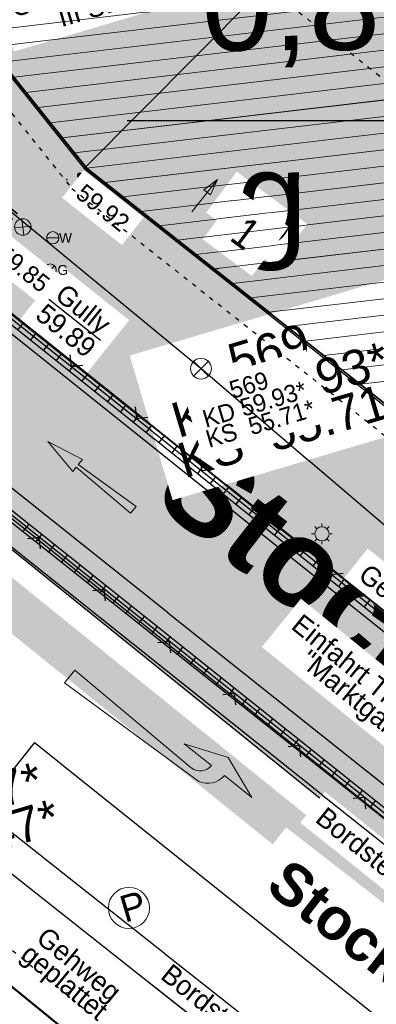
# Model space of a CAD drawing. Header units: millimetres. Extents: x 32365810 to 32368499, y 5620272 to 5622478.
# Tile 121 of 249: x 32366653.33 to 32366661.46, y 5620670.73 to 5620693.18. Entities that reach past the tile are written whole.
import ezdxf

# ---------------------------------------------------------------- set-up
doc = ezdxf.new("R2010")
doc.units = ezdxf.units.MM
for name, pattern in [('1000.100', [0]), ('1000.110', [0]), ('1000.195', [0]), ('1000.196', [0.225, 0.075, -0.15]), ('1000.210', [0]), ('1000.300', [0]), ('1600.1047', [0]), ('1600.2028', [0]), ('1600.2505', [0]), ('1600.25101', [0]), ('BAULINIE2', [7, 3.5, -1, 0.25, -1, 0.25, -1]), ('GELTUNGSBEREICH', [8.5, 7, -1.5])]:
    doc.linetypes.add(name, pattern=pattern)
doc.layers.get('0').update_dxf_attribs({"color": 1, "linetype": 'CONTINUOUS'})
doc.layers.add('_K_Flurstücke_Grenzpunkte', color=251, linetype='CONTINUOUS', lineweight=50)
for name, color, linetype in [('_K_Gebäude', 251, 'CONTINUOUS'), ('_K_Lagebezeichnungen', 251, 'CONTINUOUS'), ('_K_Leitungen Kanalbestand (AMT 66)', 251, 'CONTINUOUS'), ('_K_Siedlungsflächen - Bauwerke u. Einrichtungen', 251, 'CONTINUOUS'), ('BAULINIE_B', 7, 'CONTINUOUS'), ('BAULINIE_FA', 1, 'CONTINUOUS'), ('BAULINIE_GL', 7, 'CONTINUOUS'), ('GELTUNGSBEREICH_B', 7, 'CONTINUOUS'), ('HB_Text', 7, 'CONTINUOUS'), ('KERNGEBIETE_FA', 42, 'CONTINUOUS'), ('UMGR_GELTUNGSBEREICH', 7, 'CONTINUOUS'), ('UMGR_KERNGEBIETE', 7, 'CONTINUOUS'), ('UMGR_STRASSENVERKEHRSFLÄCHE', 7, 'CONTINUOUS')]:
    doc.layers.add(name, color=color, linetype=linetype)
for name, color, linetype, transparency in [('Beschriftung Kanalbestand (AMT 66)', 7, 'CONTINUOUS', 0.75), ('Beschriftung Topographie', 7, 'CONTINUOUS', 0.75), ('EFB-_ Dachhöhen Bestandsgebäude (NHN)', 7, 'CONTINUOUS', 0.75), ('Fahrbahnmarkierung', 7, 'CONTINUOUS', 0.75), ('Flurstücke_Grenzpunkte', 11, 'CONTINUOUS', 0.75), ('Gasleitung', 7, 'CONTINUOUS', 0.75), ('Gebäude', 31, 'CONTINUOUS', 0.75), ('Höhen_ gemessen (NHN)', 7, 'CONTINUOUS', 0.75), ('Lagebezeichnungen', 12, 'CONTINUOUS', 0.75), ('Leitungen Kanalbestand (AMT 66)', 7, 'CONTINUOUS', 0.75), ('Siedlungsflächen - Bauwerke u. Einrichtungen', 51, 'CONTINUOUS', 0.75), ('Symbole Topographie', 7, 'CONTINUOUS', 0.75), ('Topographie_ örtl. Aufnahme', 7, 'CONTINUOUS', 0.75), ('Wasserleitung', 7, 'CONTINUOUS', 0.75), ('weitere Entwässerungsleitungen', 7, 'CONTINUOUS', 0.75)]:
    doc.layers.add(name, color=color, linetype=linetype, transparency=transparency)
doc.layers.add('STRASSENVERKEHRSFLÄCHE_FA', color=7, linetype='CONTINUOUS', true_color=0xfff5bf)
doc.styles.add('Arial', font='arial.ttf')
doc.styles.add('Beschriftung Topographie_ blau', font='GOTHIC.TTF')
doc.styles.add('Dachhöhe NHN_ Bestand_ gemessen_ schwarz', font='GOTHIC.TTF')
doc.styles.add('Hausnummern NRW', font='arial.ttf', dxfattribs={"width": 0.85})
doc.styles.add('Höhe NHN_ gemessen_ blau', font='GOTHIC.TTF')
doc.styles.add('Kanal_ Höhe_ NHN (Deckel_Sohle)_ lila', font='GOTHIC.TTF')
doc.styles.add('Name - Bauwerken u. Einrichtungen - F 10', font='arialbd.ttf')

# ---------------------------------------------------------------- blocks, each defined once
blk = doc.blocks.new('S1000.345')
at = {"color": 0, "lineweight": -2}
for p, q in [((-0.353554, 0.353554), (0.353554, -0.353554)), ((-0.353554, -0.353554), (0.353554, 0.353554))]:
    blk.add_line(p, q, dxfattribs=at)
blk.add_circle((0, 0), 0.5, dxfattribs=at)
blk = doc.blocks.new('S1000.232', base_point=(0, -0.02))
at = {"color": 0, "lineweight": -2}
for p, q in [((-0.25, 0), (0.075, -0.01)), ((-0.25, -0.04), (-0.25, 0)), ((0.075, -0.01), (0.075, 0.015)), ((0.075, 0.015), (0.25, -0.02)), ((0.075, -0.025), (-0.25, -0.04)), ((0.25, -0.02), (0.075, -0.055)), ((0.075, -0.055), (0.075, -0.025))]:
    blk.add_line(p, q, dxfattribs=at)
blk = doc.blocks.new('S1000.360')
at = {"lineweight": -2}
blk.add_hatch(color=0, dxfattribs=at).paths.add_polyline_path([(0, 0.25), (0.05, 0.05), (-0.05, 0.05)], flags=0)
at = {"color": 0, "lineweight": -2}
for p, q in [((-0.05, 0.05), (0, 0.25)), ((0, 0.25), (0.05, 0.05)), ((0, 0.25), (0, -0.25)), ((0.05, 0.05), (-0.05, 0.05))]:
    blk.add_line(p, q, dxfattribs=at)
blk = doc.blocks.new('S1000.319')
at = {"color": 0, "lineweight": -2}
blk.add_circle((0, 0), 0.5, dxfattribs=at)
at = {"color": 0, "lineweight": -2, "insert": (-0.19717, -0.320478), "char_height": 0.65, "attachment_point": 7, "line_spacing_factor": 0.69, "style": 'Arial'}
blk.add_mtext('P', dxfattribs=at)
blk = doc.blocks.new('S1000.461')
at = {"color": 0, "lineweight": -2}
for p, q in [((0, 0.345), (0, 0.5)), ((-0.345, 0), (-0.5, 0)), ((-0.245, 0.245), (-0.35, 0.35)), ((0.245, 0.245), (0.35, 0.35)), ((0.345, 0), (0.5, 0)), ((-0.245, -0.245), (-0.35, -0.35)), ((0, -0.345), (0, -0.5)), ((0.245, -0.245), (0.35, -0.35))]:
    blk.add_line(p, q, dxfattribs=at)
blk.add_circle((0, 0), 0.345, dxfattribs=at)
blk = doc.blocks.new('S1000.550', base_point=(-0.2, 0))
at = {"color": 0, "lineweight": -2}
for p, q in [((-0.376777, 0.176777), (-0.023224, -0.176777)), ((-0.376777, -0.176777), (-0.023224, 0.176777))]:
    blk.add_line(p, q, dxfattribs=at)
blk.add_circle((-0.2, 0), 0.25, dxfattribs=at)
at = {"color": 0, "lineweight": -2, "insert": (0.09684, -0.2), "char_height": 0.4, "attachment_point": 7, "line_spacing_factor": 0.69, "style": 'Arial'}
blk.add_mtext('G', dxfattribs=at)
blk = doc.blocks.new('S1000.549', base_point=(-0.2, 0))
at = {"color": 0, "lineweight": -2}
blk.add_line((-0.45, 0), (0.05, 0), dxfattribs=at)
blk.add_circle((-0.2, 0), 0.25, dxfattribs=at)
at = {"color": 0, "lineweight": -2, "insert": (0.05246, -0.199999), "char_height": 0.4, "attachment_point": 7, "line_spacing_factor": 0.69, "style": 'Arial'}
blk.add_mtext('W', dxfattribs=at)
blk = doc.blocks.new('S1000.364', base_point=(0.25, 0))
at = {"color": 0, "lineweight": -2}
for p, q in [((0.075, 0.175), (0.425, -0.175)), ((0.425, 0.175), (0.075, -0.175))]:
    blk.add_line(p, q, dxfattribs=at)
blk.add_circle((0.25, 0), 0.25, dxfattribs=at)
at = {"color": 0, "lineweight": -2, "insert": (-0.5, -0.235), "char_height": 0.47, "attachment_point": 7, "line_spacing_factor": 0.69, "style": 'Arial'}
blk.add_mtext('F', dxfattribs=at)
blk = doc.blocks.new('S1000.211', base_point=(0, -0.02))
at = {"color": 0, "lineweight": -2}
for p, q in [((0.07, 0.025), (0.175, 0.065)), ((0.175, 0.065), (0.28, 0.025)), ((0.155, 0.025), (0.07, 0.025)), ((0.28, 0.025), (0.195, 0.025)), ((-0.25, -0.04), (-0.25, 0)), ((-0.25, 0), (0.12, -0.01)), ((0.155, -0.025), (-0.25, -0.04))]:
    blk.add_line(p, q, dxfattribs=at)
for centre, radius, start, end in [((0.12, 0.025), 0.035, 270, 360), ((0.140078, 0.027937), 0.055, 285.741655, 356.938728)]:
    blk.add_arc(centre, radius, start, end, dxfattribs=at)
blk = doc.blocks.new('S1000.15')
at = {"color": 0, "lineweight": -2}
for p, q in [((-0.5, 0.05), (-0.485, 0.1)), ((0.495, 0.05), (-0.5, 0.05)), ((-0.5, -0.05), (-0.5, 0)), ((-0.5, 0), (0.5, 0)), ((-0.485, 0.1), (0.49, 0.1)), ((-0.475, 0.15), (-0.455, 0.2)), ((0.475, 0.15), (-0.475, 0.15)), ((-0.455, 0.2), (0.455, 0.2)), ((-0.43, 0.25), (-0.4, 0.3)), ((0.43, 0.25), (-0.43, 0.25)), ((-0.4, 0.3), (0.395, 0.3)), ((-0.355, 0.35), (-0.295, 0.4)), ((0.36, 0.35), (-0.355, 0.35)), ((-0.295, 0.4), (0.3, 0.4)), ((0.22, 0.45), (-0.215, 0.45)), ((0.3, 0.4), (0.22, 0.45)), ((0.395, 0.3), (0.36, 0.35)), ((0.455, 0.2), (0.43, 0.25)), ((0.49, 0.1), (0.475, 0.15)), ((0.5, 0), (0.495, 0.05)), ((0.495, -0.05), (-0.5, -0.05)), ((-0.475, -0.15), (-0.49, -0.1)), ((-0.49, -0.1), (0.485, -0.1)), ((0.475, -0.15), (-0.475, -0.15)), ((-0.43, -0.25), (-0.455, -0.2)), ((-0.455, -0.2), (0.46, -0.2)), ((0.425, -0.25), (-0.43, -0.25)), ((-0.355, -0.35), (-0.4, -0.3)), ((-0.4, -0.3), (0.395, -0.3)), ((0.345, -0.35), (-0.355, -0.35)), ((-0.205, -0.45), (-0.29, -0.4)), ((-0.29, -0.4), (0.285, -0.4)), ((0.2, -0.45), (-0.205, -0.45)), ((0.285, -0.4), (0.345, -0.35)), ((0.395, -0.3), (0.425, -0.25)), ((0.46, -0.2), (0.475, -0.15)), ((0.485, -0.1), (0.495, -0.05))]:
    blk.add_line(p, q, dxfattribs=at)
blk.add_circle((0, 0), 0.5, dxfattribs=at)
blk = doc.blocks.new('O1125')
at = {"layer": 'Flurstücke_Grenzpunkte', "color": 7, "linetype": '1600.2028', "lineweight": 35}
for p, q in [((32366150.069, 5622053.728), (32366155.039, 5622047.531)), ((32366155.039, 5622047.531), (32366167.904, 5622037.375))]:
    blk.add_line(p, q, dxfattribs=at)
blk = doc.blocks.new('O1462')
at = {"layer": 'Flurstücke_Grenzpunkte', "color": 7, "linetype": '1600.2028', "lineweight": 35}
for p, q in [((32366150.069, 5622053.728), (32366155.039, 5622047.531)), ((32366155.039, 5622047.531), (32366167.904, 5622037.375)), ((32366148.665, 5622032.663), (32366154.579, 5622027.855))]:
    blk.add_line(p, q, dxfattribs=at)
blk = doc.blocks.new('O1881')
at = {"layer": 'Flurstücke_Grenzpunkte', "color": 7, "linetype": '1600.2028', "lineweight": 35}
blk.add_line((32366148.665, 5622032.663), (32366154.579, 5622027.855), dxfattribs=at)
blk = doc.blocks.new('O3476')
at = {"layer": 'Siedlungsflächen - Bauwerke u. Einrichtungen', "color": 7, "linetype": '1600.25101', "lineweight": 18}
blk.add_line((32366152.69, 5622044.706), (32366169.707699, 5622031.144947, 60.083901), dxfattribs=at)
blk = doc.blocks.new('O2348')
at = {"layer": 'Gebäude', "color": 7, "linetype": '1600.2505', "lineweight": 18}
blk.add_line((32366154.579, 5622027.855), (32366148.665, 5622032.663), dxfattribs=at)
blk = doc.blocks.new('O2655')
at = {"layer": 'Gebäude', "color": 7, "linetype": '1600.2505', "lineweight": 18}
for p, q in [((32366150.069, 5622053.728), (32366155.039, 5622047.531)), ((32366155.039, 5622047.531), (32366167.904, 5622037.375))]:
    blk.add_line(p, q, dxfattribs=at)
at = {"layer": 'Lagebezeichnungen', "color": 7, "lineweight": 18, "insert": (32366158.661, 5622046.059), "char_height": 0.7, "attachment_point": 5, "rotation": 323.3005117, "line_spacing_factor": 0.69, "style": 'Hausnummern NRW', "bg_fill": 2}
blk.add_mtext('1', dxfattribs=at)
blk = doc.blocks.new('*X997')
at = {"color": 142, "linetype": '1000.100', "lineweight": 25, "true_color": 0x0087cd}
for p, q in [((32366153.584903, 5622044.011618), (32366153.461243, 5622043.856444)), ((32366153.877903, 5622043.77779), (32366153.753998, 5622043.622306)), ((32366154.170904, 5622043.543962), (32366154.046752, 5622043.38817)), ((32366154.463904, 5622043.310134), (32366154.339507, 5622043.154032)), ((32366154.756905, 5622043.076305), (32366154.632261, 5622042.919895)), ((32366155.049906, 5622042.842477), (32366154.925015, 5622042.685758)), ((32366155.342906, 5622042.608648), (32366155.21777, 5622042.451621)), ((32366155.635907, 5622042.37482), (32366155.510524, 5622042.217483)), ((32366155.928907, 5622042.140992), (32366155.803278, 5622041.983346)), ((32366156.221908, 5622041.907163), (32366156.096033, 5622041.749209)), ((32366156.514908, 5622041.673335), (32366156.388787, 5622041.515071)), ((32366156.807909, 5622041.439506), (32366156.681541, 5622041.280934)), ((32366157.100909, 5622041.205677), (32366156.974296, 5622041.046796)), ((32366157.39391, 5622040.971849), (32366157.267051, 5622040.812659)), ((32366157.68691, 5622040.73802), (32366157.559805, 5622040.578522)), ((32366157.97991, 5622040.504192), (32366157.852559, 5622040.344384)), ((32366158.272911, 5622040.270363), (32366158.145313, 5622040.110246)), ((32366158.565911, 5622040.036534), (32366158.438067, 5622039.876109)), ((32366158.858912, 5622039.802706), (32366158.730821, 5622039.641971)), ((32366159.151912, 5622039.568877), (32366159.023576, 5622039.407833)), ((32366159.444912, 5622039.335048), (32366159.31633, 5622039.173696)), ((32366159.737912, 5622039.101219), (32366159.609084, 5622038.939558)), ((32366160.030913, 5622038.86739), (32366159.901838, 5622038.70542)), ((32366160.323913, 5622038.633562), (32366160.194592, 5622038.471283)), ((32366160.616913, 5622038.399733), (32366160.487346, 5622038.237145)), ((32366160.909913, 5622038.165904), (32366160.780101, 5622038.003007)), ((32366161.202914, 5622037.932075), (32366161.072855, 5622037.76887)), ((32366161.495914, 5622037.698246), (32366161.365609, 5622037.534732))]:
    blk.add_line(p, q, dxfattribs=at)
blk = doc.blocks.new('*X1018')
at = {"color": 142, "linetype": '1000.100', "lineweight": 25, "true_color": 0x0087cd}
for p, q in [((32366153.587291, 5622039.25173), (32366153.717678, 5622039.415093)), ((32366153.88036, 5622039.018704), (32366154.010376, 5622039.181601)), ((32366154.17343, 5622038.785678), (32366154.303075, 5622038.94811)), ((32366154.466499, 5622038.552651), (32366154.595772, 5622038.714619)), ((32366154.759569, 5622038.319625), (32366154.888471, 5622038.481128)), ((32366155.052637, 5622038.086599), (32366155.181169, 5622038.247636)), ((32366155.345707, 5622037.853572), (32366155.473866, 5622038.014145)), ((32366155.638776, 5622037.620546), (32366155.766565, 5622037.780653)), ((32366155.931845, 5622037.38752), (32366156.059263, 5622037.547162)), ((32366156.224915, 5622037.154493), (32366156.35196, 5622037.31367)), ((32366156.517983, 5622036.921467), (32366156.644659, 5622037.080179)), ((32366156.811052, 5622036.68844), (32366156.937357, 5622036.846687)), ((32366157.104122, 5622036.455414), (32366157.230054, 5622036.613196)), ((32366157.397191, 5622036.222388), (32366157.522752, 5622036.379704)), ((32366157.69026, 5622035.989361), (32366157.815451, 5622036.146212)), ((32366157.983329, 5622035.756335), (32366158.108148, 5622035.912721)), ((32366158.276398, 5622035.523308), (32366158.400846, 5622035.67923)), ((32366158.569467, 5622035.290281), (32366158.693544, 5622035.445737)), ((32366158.862537, 5622035.057255), (32366158.986242, 5622035.212246)), ((32366159.155606, 5622034.824228), (32366159.27894, 5622034.978754)), ((32366159.448674, 5622034.591201), (32366159.571637, 5622034.745263)), ((32366159.741743, 5622034.358175), (32366159.864335, 5622034.51177)), ((32366160.034812, 5622034.125147), (32366160.157033, 5622034.278278)), ((32366160.327881, 5622033.892121), (32366160.44973, 5622034.044787)), ((32366160.620951, 5622033.659095), (32366160.742428, 5622033.811295)), ((32366160.914019, 5622033.426067), (32366161.035126, 5622033.577803)), ((32366161.207088, 5622033.193041), (32366161.327823, 5622033.344311)), ((32366161.500157, 5622032.960014), (32366161.620521, 5622033.110819))]:
    blk.add_line(p, q, dxfattribs=at)
blk = doc.blocks.new('*X1231')
at = {"color": 253, "linetype": '1600.1047', "lineweight": 18, "true_color": 0xb2b2b2}
for p, q in [((32366152.541501, 5622050.645085), (32366172.264635, 5622052.966045)), ((32366152.818211, 5622050.30006), (32366172.688922, 5622052.638386)), ((32366153.094922, 5622049.955035), (32366173.11321, 5622052.310727)), ((32366153.371632, 5622049.61001), (32366173.537497, 5622051.983069)), ((32366153.648343, 5622049.264985), (32366173.961785, 5622051.65541)), ((32366153.925053, 5622048.919959), (32366174.386073, 5622051.327751)), ((32366154.201764, 5622048.574934), (32366174.81036, 5622051.000093)), ((32366154.478474, 5622048.229909), (32366175.234648, 5622050.672434)), ((32366154.755184, 5622047.884884), (32366175.658935, 5622050.344775)), ((32366155.031895, 5622047.539859), (32366176.083223, 5622050.017117)), ((32366155.444567, 5622047.210834), (32366176.50751, 5622049.689458)), ((32366155.860822, 5622046.88223), (32366176.931798, 5622049.3618)), ((32366156.277078, 5622046.553626), (32366177.356086, 5622049.034141)), ((32366156.693333, 5622046.225022), (32366177.092407, 5622048.625524)), ((32366157.109588, 5622045.896418), (32366176.751315, 5622048.207798)), ((32366157.525844, 5622045.567814), (32366176.410222, 5622047.790072)), ((32366157.942099, 5622045.23921), (32366176.06913, 5622047.372346)), ((32366158.358354, 5622044.910607), (32366175.728038, 5622046.954619)), ((32366158.774609, 5622044.582003), (32366175.386916, 5622046.53689)), ((32366159.190865, 5622044.253399), (32366175.045732, 5622046.119152)), ((32366159.60712, 5622043.924795), (32366174.704548, 5622045.701415)), ((32366160.023375, 5622043.596191), (32366174.363364, 5622045.283678)), ((32366160.439631, 5622043.267587), (32366174.02218, 5622044.865941)), ((32366160.855886, 5622042.938983), (32366173.680995, 5622044.448204)), ((32366161.272141, 5622042.610379), (32366173.339811, 5622044.030467))]:
    blk.add_line(p, q, dxfattribs=at)
blk = doc.blocks.new('S1000.97')
at = {"color": 0, "lineweight": -2}
for p, q in [((-0.5, 0.5), (0, 0)), ((0, 0), (0.5, 0.5))]:
    blk.add_line(p, q, dxfattribs=at)

msp = doc.modelspace()

# ---------------------------------------------------------------- hatches: boundary and pattern name
at = {"layer": 'KERNGEBIETE_FA'}
msp.add_hatch(color=256, dxfattribs=at).paths.add_polyline_path([(32366705.267, 5620656.307), (32366714.38, 5620662.955), (32366731.141, 5620675.184), (32366719.822, 5620688.519), (32366711.265, 5620712.478), (32366708.884, 5620711.48), (32366707.748, 5620715.425), (32366707.124, 5620717.592), (32366703.474, 5620722.687), (32366703.425, 5620722.755), (32366709.467, 5620727.587), (32366713.246, 5620722.932), (32366716.085, 5620718.811), (32366730.043, 5620701.379), (32366743.171, 5620661.733), (32366767.913, 5620669.955), (32366773.881, 5620671.894), (32366779.86, 5620673.837), (32366785.793, 5620675.727), (32366799.353, 5620680.172), (32366795.233, 5620696.617), (32366793.466, 5620703.78), (32366791.885, 5620710.186), (32366791.82, 5620710.458), (32366791.328, 5620712.5), (32366791.327, 5620712.501), (32366782.882, 5620747.49), (32366782.33, 5620749.774), (32366779.279, 5620762.41), (32366774.371, 5620775.593), (32366766.33, 5620772.553), (32366764.579, 5620776.187), (32366756.702, 5620771.881), (32366748.389, 5620767.337), (32366745.667, 5620765.883), (32366742.576, 5620764.232), (32366735.266, 5620760.328), (32366720.118, 5620752.237), (32366714.041, 5620748.991), (32366709.901, 5620746.78), (32366711.231, 5620744.449), (32366709.678, 5620743.191), (32366707.114, 5620741.114), (32366705.598, 5620739.886), (32366701.909, 5620736.897), (32366695.975, 5620732.09), (32366692.104, 5620728.954), (32366687.066, 5620724.769), (32366682.406, 5620721.072), (32366679.916, 5620719.08), (32366678.887, 5620718.272), (32366674.395, 5620714.748), (32366668.389, 5620710.034), (32366659.344, 5620702.84), (32366658.967, 5620703.306), (32366649.894, 5620695.982), (32366654.864, 5620689.785), (32366667.729, 5620679.629), (32366671.86, 5620676.22), (32366674.951, 5620673.67), (32366678.012, 5620671.146), (32366681.071, 5620668.621), (32366688.766, 5620662.336), (32366693.205, 5620658.654), (32366697.04, 5620655.473), (32366698.424, 5620654.325), (32366700.229, 5620654.848)], flags=0)
at = {"layer": 'STRASSENVERKEHRSFLÄCHE_FA', "true_color": 0xffd24a}
h = msp.add_hatch(color=41, dxfattribs=at)
h.paths.add_polyline_path([(32366700.812, 5620642.637), (32366709.343, 5620645.3), (32366744.935, 5620656.407), (32366800.844, 5620673.855), (32366814.238, 5620678.035), (32366812.525, 5620684.489), (32366790.959, 5620765.764), (32366786.667, 5620779.054), (32366782.414, 5620794.243), (32366771.602, 5620788.163), (32366758.559, 5620780.941), (32366707.208, 5620751.956), (32366691.608, 5620737.561), (32366678.051, 5620726.047), (32366655.3, 5620707.965), (32366642.99, 5620700.236), (32366635.313, 5620695.501)], flags=0)
edge = h.paths.add_edge_path(flags=0)
edge.add_line((32366743.171, 5620661.733), (32366743.725, 5620660.059))
edge.add_line((32366743.725, 5620660.059), (32366743.458, 5620659.979))
edge.add_line((32366743.458, 5620659.979), (32366724.425, 5620654.23))
edge.add_line((32366724.425, 5620654.23), (32366712.306, 5620650.509))
edge.add_line((32366712.306, 5620650.509), (32366710.876, 5620650.047))
edge.add_line((32366710.876, 5620650.047), (32366706.05, 5620648.579))
edge.add_arc((32366704.003, 5620654.956), 6.698, 283.318, 287.7972, ccw=False)
edge.add_line((32366705.546, 5620648.438), (32366698.424, 5620654.325))
edge.add_line((32366698.424, 5620654.325), (32366697.04, 5620655.473))
edge.add_line((32366697.04, 5620655.473), (32366693.205, 5620658.654))
edge.add_line((32366693.205, 5620658.654), (32366688.766, 5620662.336))
edge.add_line((32366688.766, 5620662.336), (32366681.071, 5620668.621))
edge.add_line((32366681.071, 5620668.621), (32366678.012, 5620671.146))
edge.add_line((32366678.012, 5620671.146), (32366674.951, 5620673.67))
edge.add_line((32366674.951, 5620673.67), (32366671.86, 5620676.22))
edge.add_line((32366671.86, 5620676.22), (32366667.729, 5620679.629))
edge.add_line((32366667.729, 5620679.629), (32366654.864, 5620689.785))
edge.add_line((32366654.864, 5620689.785), (32366649.894, 5620695.982))
edge.add_line((32366649.894, 5620695.982), (32366658.967, 5620703.306))
edge.add_line((32366658.967, 5620703.306), (32366659.344, 5620702.84))
edge.add_line((32366659.344, 5620702.84), (32366668.389, 5620710.034))
edge.add_line((32366668.389, 5620710.034), (32366674.395, 5620714.748))
edge.add_line((32366674.395, 5620714.748), (32366678.887, 5620718.272))
edge.add_line((32366678.887, 5620718.272), (32366679.916, 5620719.08))
edge.add_line((32366679.916, 5620719.08), (32366682.406, 5620721.072))
edge.add_line((32366682.406, 5620721.072), (32366687.066, 5620724.769))
edge.add_line((32366687.066, 5620724.769), (32366692.104, 5620728.954))
edge.add_line((32366692.104, 5620728.954), (32366695.975, 5620732.09))
edge.add_line((32366695.975, 5620732.09), (32366701.909, 5620736.897))
edge.add_line((32366701.909, 5620736.897), (32366705.598, 5620739.886))
edge.add_line((32366705.598, 5620739.886), (32366707.114, 5620741.114))
edge.add_line((32366707.114, 5620741.114), (32366709.678, 5620743.191))
edge.add_line((32366709.678, 5620743.191), (32366711.231, 5620744.449))
edge.add_line((32366711.231, 5620744.449), (32366709.901, 5620746.78))
edge.add_line((32366709.901, 5620746.78), (32366714.041, 5620748.991))
edge.add_line((32366714.041, 5620748.991), (32366720.118, 5620752.237))
edge.add_line((32366720.118, 5620752.237), (32366735.266, 5620760.328))
edge.add_line((32366735.266, 5620760.328), (32366742.576, 5620764.232))
edge.add_line((32366742.576, 5620764.232), (32366745.667, 5620765.883))
edge.add_line((32366745.667, 5620765.883), (32366748.389, 5620767.337))
edge.add_line((32366748.389, 5620767.337), (32366756.702, 5620771.881))
edge.add_line((32366756.702, 5620771.881), (32366764.579, 5620776.187))
edge.add_line((32366764.579, 5620776.187), (32366766.33, 5620772.553))
edge.add_line((32366766.33, 5620772.553), (32366774.371, 5620775.593))
edge.add_line((32366774.371, 5620775.593), (32366779.279, 5620762.41))
edge.add_line((32366779.279, 5620762.41), (32366782.33, 5620749.774))
edge.add_line((32366782.33, 5620749.774), (32366791.82, 5620710.458))
edge.add_line((32366791.82, 5620710.458), (32366791.885, 5620710.186))
edge.add_line((32366791.885, 5620710.186), (32366793.466, 5620703.78))
edge.add_line((32366793.466, 5620703.78), (32366795.233, 5620696.617))
edge.add_line((32366795.233, 5620696.617), (32366799.353, 5620680.172))
edge.add_line((32366799.353, 5620680.172), (32366785.793, 5620675.727))
edge.add_line((32366785.793, 5620675.727), (32366779.86, 5620673.837))
edge.add_line((32366779.86, 5620673.837), (32366773.881, 5620671.894))
edge.add_line((32366773.881, 5620671.894), (32366767.913, 5620669.955))
edge.add_line((32366767.913, 5620669.955), (32366743.171, 5620661.733))

# ---------------------------------------------------------------- linework, layer by layer
at = {"color": 0, "linetype": 'ByBlock'}
msp.add_lwpolyline([(32366655.78, 5620690.881), (32366670.18, 5620690.881)], dxfattribs=at)
at = {"layer": '_K_Flurstücke_Grenzpunkte', "linetype": '1600.2028'}
msp.add_lwpolyline([(32366640.947, 5620665.315), (32366648.49, 5620674.917), (32366654.404, 5620670.109), (32366646.995, 5620660.57), (32366644.543, 5620657.413), (32366638.524, 5620662.23)], close=True, dxfattribs=at)
msp.add_lwpolyline([(32366648.49, 5620674.917), (32366654.404, 5620670.109), (32366659.368, 5620666.112), (32366664.699, 5620661.744), (32366671.02, 5620656.739), (32366677.371, 5620651.811), (32366691.983, 5620639.989)], dxfattribs=at)
at = {"layer": '_K_Gebäude', "linetype": '1600.1047', "lineweight": 18}
for p, q in [((32366652.367, 5620692.899), (32366672.09, 5620695.22)), ((32366652.644, 5620692.554), (32366672.514, 5620694.892)), ((32366652.92, 5620692.209), (32366672.939, 5620694.564)), ((32366653.197, 5620691.864), (32366673.363, 5620694.237)), ((32366653.474, 5620691.519), (32366673.787, 5620693.909)), ((32366653.75, 5620691.174), (32366674.212, 5620693.581)), ((32366654.027, 5620690.829), (32366674.636, 5620693.254)), ((32366654.304, 5620690.484), (32366675.06, 5620692.926)), ((32366654.581, 5620690.139), (32366675.484, 5620692.598)), ((32366654.857, 5620689.794), (32366675.909, 5620692.271)), ((32366655.27, 5620689.464), (32366676.333, 5620691.943)), ((32366655.686, 5620689.136), (32366676.757, 5620691.615)), ((32366656.103, 5620688.807), (32366677.182, 5620691.288)), ((32366656.519, 5620688.479), (32366676.918, 5620690.879)), ((32366656.935, 5620688.15), (32366676.577, 5620690.461)), ((32366657.351, 5620687.821), (32366676.236, 5620690.044)), ((32366657.768, 5620687.493), (32366675.895, 5620689.626)), ((32366658.184, 5620687.164), (32366675.553, 5620689.208)), ((32366658.6, 5620686.836), (32366675.212, 5620688.791)), ((32366659.016, 5620686.507), (32366674.871, 5620688.373)), ((32366659.433, 5620686.178), (32366674.53, 5620687.955)), ((32366659.849, 5620685.85), (32366674.189, 5620687.537)), ((32366660.265, 5620685.521), (32366673.848, 5620687.12)), ((32366660.681, 5620685.193), (32366673.506, 5620686.702)), ((32366661.098, 5620684.864), (32366673.165, 5620686.284))]:
    msp.add_line(p, q, dxfattribs=at)
at = {"layer": '_K_Gebäude', "linetype": '1600.2505', "lineweight": -2}
msp.add_lwpolyline([(32366640.947, 5620665.315), (32366646.995, 5620660.57), (32366654.404, 5620670.109), (32366648.49, 5620674.917)], close=True, dxfattribs=at)
at = {"layer": '_K_Siedlungsflächen - Bauwerke u. Einrichtungen', "linetype": '1600.25101'}
msp.add_lwpolyline([(32366667.17, 5620670.534), (32366650.237, 5620684.134), (32366652.515, 5620686.96), (32366669.533, 5620673.399)], dxfattribs=at)
at = {"layer": 'EFB-_ Dachhöhen Bestandsgebäude (NHN)', "color": 7, "true_color": 0xffffff}
msp.add_point((32366654.408, 5620689.532, 71.879), dxfattribs=at)
at = {"layer": 'Topographie_ örtl. Aufnahme', "color": 7, "true_color": 0xffffff}
for p in [(32366654.908, 5620689.701, 59.928), (32366658.484, 5620686.88, 59.997)]:
    msp.add_point(p, dxfattribs=at)
at = {"layer": 'UMGR_KERNGEBIETE'}
msp.add_lwpolyline([(32366649.894, 5620695.982), (32366654.864, 5620689.785), (32366667.729, 5620679.629), (32366671.86, 5620676.22), (32366674.951, 5620673.67), (32366678.012, 5620671.146), (32366681.071, 5620668.621), (32366688.766, 5620662.336), (32366693.205, 5620658.654), (32366697.04, 5620655.473), (32366698.424, 5620654.325), (32366700.229, 5620654.848), (32366705.267, 5620656.307), (32366714.38, 5620662.955), (32366731.141, 5620675.184), (32366719.822, 5620688.519), (32366711.265, 5620712.478)], dxfattribs=at)
at = {"layer": 'UMGR_STRASSENVERKEHRSFLÄCHE'}
msp.add_lwpolyline([(32366700.812, 5620642.637), (32366709.343, 5620645.3), (32366744.935, 5620656.407), (32366800.844, 5620673.855), (32366814.238, 5620678.035), (32366812.525, 5620684.489), (32366790.959, 5620765.764), (32366786.667, 5620779.054), (32366782.414, 5620794.243), (32366771.602, 5620788.163), (32366758.559, 5620780.941), (32366707.208, 5620751.956), (32366691.608, 5620737.561), (32366678.051, 5620726.047), (32366655.3, 5620707.965), (32366642.99, 5620700.236), (32366635.313, 5620695.501), (32366700.812, 5620642.637)], close=True, dxfattribs=at)
msp.add_lwpolyline([(32366712.306, 5620650.509), (32366710.876, 5620650.047), (32366706.05, 5620648.579, -0.019546), (32366705.546, 5620648.438), (32366698.424, 5620654.325), (32366697.04, 5620655.473), (32366693.205, 5620658.654), (32366688.766, 5620662.336), (32366681.071, 5620668.621), (32366678.012, 5620671.146), (32366674.951, 5620673.67), (32366671.86, 5620676.22), (32366667.729, 5620679.629), (32366654.864, 5620689.785), (32366649.894, 5620695.982)], format="xyb", dxfattribs=at)

# ---------------------------------------------------------------- block references
at = {"layer": '_K_Leitungen Kanalbestand (AMT 66)', "xscale": 0.475, "yscale": 0.475, "zscale": 0.475}
msp.add_blockref('S1000.345', (32366657.467, 5620685.221), dxfattribs=at)
at = {"layer": 'Fahrbahnmarkierung', "color": 7, "lineweight": 18}
for name, p, xscale, yscale, zscale, rotation in [('S1000.232', (32366654.946, 5620682.781), 5, 5, 5, 141.347185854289), ('S1000.211', (32366656.306, 5620676.745), 9.375, 9.375, 9.375, 321.595386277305)]:
    msp.add_blockref(name, p, dxfattribs=dict(at, xscale=xscale, yscale=yscale, zscale=zscale, rotation=rotation))
at = {"layer": 'Gasleitung', "color": 7, "lineweight": 18, "xscale": 0.5625, "yscale": 0.5625, "zscale": 0.5625}
msp.add_blockref('S1000.550', (32366654.026, 5620687.468, 59.86), dxfattribs=at)
at = {"layer": 'Höhen_ gemessen (NHN)', "color": 7, "lineweight": 18, "xscale": 0.1125, "yscale": 0.1125, "zscale": 0.1125}
msp.add_blockref('S1000.15', (32366654.703, 5620689.626, 59.917), dxfattribs=at)
at = {"layer": 'Leitungen Kanalbestand (AMT 66)', "color": 251, "lineweight": 18, "xscale": 0.475, "yscale": 0.475, "zscale": 0.475}
msp.add_blockref('S1000.345', (32366657.467, 5620685.221, 59.93), dxfattribs=at)
at = {"layer": 'Symbole Topographie', "color": 7, "lineweight": 18}
for name, p, xscale, yscale, zscale, rotation in [('S1000.360', (32366657.549, 5620689.166), 1.875, 1.875, 1.875, 321.71027370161), ('S1000.364', (32366653.403, 5620688.452, 59.853), 0.7525, 0.7525, 0.7525, 321.408430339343), ('S1000.319', (32366655.823, 5620672.924), 0.9375, 0.9375, 0.9375, 16.512267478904)]:
    msp.add_blockref(name, p, dxfattribs=dict(at, xscale=xscale, yscale=yscale, zscale=zscale, rotation=rotation))
at = {"layer": 'Topographie_ örtl. Aufnahme', "color": 7, "lineweight": 18, "xscale": 0.47, "yscale": 0.47, "zscale": 0.47}
msp.add_blockref('S1000.461', (32366660.224, 5620681.455, 59.942), dxfattribs=at)
at = {"layer": 'Wasserleitung', "color": 7, "lineweight": 18, "xscale": 0.5625, "yscale": 0.5625, "zscale": 0.5625}
msp.add_blockref('S1000.549', (32366654.087, 5620688.205, 59.862), dxfattribs=at)

# ---------------------------------------------------------------- texts
at = {"layer": '_K_Lagebezeichnungen', "style": 'Name - Bauwerken u. Einrichtungen - F 10'}
msp.add_text('Stockenstraße', height=2, rotation=322.1617, dxfattribs=at).set_placement((32366656.325, 5620682.204))
at = {"layer": 'HB_Text', "linetype": 'Continuous', "style": 'Arial'}
msp.add_text('0,8', height=2.1, rotation=0.3589, dxfattribs=at).set_placement((32366657.48, 5620692.471))

# ---------------------------------------------------------------- next in the draw order: texts
at = {"layer": '_K_Lagebezeichnungen', "lineweight": 18, "insert": (32366658.486, 5620688.313), "char_height": 1, "attachment_point": 5, "rotation": 323.3005, "line_spacing_factor": 0.69, "style": 'Hausnummern NRW', "bg_fill": 2}
msp.add_mtext('1', dxfattribs=at)

# ---------------------------------------------------------------- next in the draw order: linework, layer by layer
at = {"layer": '_K_Flurstücke_Grenzpunkte', "linetype": '1600.2028'}
msp.add_lwpolyline([(32366678.887, 5620718.272), (32366674.395, 5620714.748), (32366668.389, 5620710.034), (32366659.344, 5620702.84), (32366658.967, 5620703.306), (32366649.894, 5620695.982), (32366654.864, 5620689.785), (32366667.729, 5620679.629), (32366675.319, 5620688.922), (32366677.224, 5620691.255), (32366678.454, 5620692.761), (32366682.681, 5620689.28), (32366685.928, 5620686.605), (32366689.059, 5620684.024), (32366692.22, 5620681.42), (32366700.034, 5620675.086), (32366704.571, 5620671.276), (32366706.143, 5620674.039), (32366708.154, 5620677.505), (32366711.331, 5620683.054), (32366692.84, 5620706.379), (32366690.288, 5620704.309), (32366690.047, 5620704.114)], close=True, dxfattribs=at)
msp.add_lwpolyline([(32366693.205, 5620658.654), (32366688.766, 5620662.336), (32366681.071, 5620668.621), (32366678.012, 5620671.146), (32366674.951, 5620673.67), (32366671.86, 5620676.22), (32366667.729, 5620679.629), (32366654.864, 5620689.785), (32366649.894, 5620695.982)], dxfattribs=at)
at = {"layer": '_K_Gebäude', "linetype": '1600.2505', "lineweight": -2}
msp.add_lwpolyline([(32366649.894, 5620695.982), (32366654.864, 5620689.785), (32366667.729, 5620679.629), (32366675.319, 5620688.922), (32366677.224, 5620691.255), (32366671.147, 5620695.948), (32366672.932, 5620698.169), (32366679.278, 5620703.221), (32366681.719, 5620705.164), (32366681.875, 5620705.288), (32366686.294, 5620708.807), (32366686.318, 5620708.824), (32366678.887, 5620718.272), (32366674.395, 5620714.748), (32366668.389, 5620710.034), (32366659.344, 5620702.84), (32366658.967, 5620703.306)], close=True, dxfattribs=at)
at = {"layer": 'BAULINIE_B', "linetype": 'BAULINIE2', "const_width": 0.4, "flags": 128}
msp.add_lwpolyline([(32366709.628, 5620727.706), (32366713.407, 5620723.052), (32366716.246, 5620718.93), (32366730.221, 5620701.476), (32366743.298, 5620661.986), (32366767.851, 5620670.145), (32366773.82, 5620672.084), (32366779.799, 5620674.027), (32366785.732, 5620675.917), (32366799.114, 5620680.304), (32366795.039, 5620696.568), (32366793.272, 5620703.732), (32366791.691, 5620710.138), (32366791.626, 5620710.411), (32366791.133, 5620712.453), (32366791.133, 5620712.454), (32366782.687, 5620747.443), (32366782.136, 5620749.727), (32366779.088, 5620762.351), (32366774.254, 5620775.334), (32366766.23, 5620772.301), (32366764.491, 5620775.91), (32366756.798, 5620771.705), (32366748.485, 5620767.161), (32366745.762, 5620765.706), (32366742.671, 5620764.055), (32366735.361, 5620760.151), (32366720.213, 5620752.06), (32366714.136, 5620748.814), (32366710.177, 5620746.7), (32366711.489, 5620744.4), (32366709.804, 5620743.035), (32366707.24, 5620740.958), (32366705.724, 5620739.73), (32366702.035, 5620736.741), (32366696.101, 5620731.934), (32366692.231, 5620728.799), (32366687.192, 5620724.613), (32366682.531, 5620720.915), (32366680.041, 5620718.923), (32366679.011, 5620718.114), (32366674.519, 5620714.59), (32366668.513, 5620709.877), (32366659.314, 5620702.56), (32366658.938, 5620703.025), (32366650.175, 5620695.951), (32366655.006, 5620689.928), (32366667.855, 5620679.784), (32366671.988, 5620676.374), (32366675.079, 5620673.824), (32366678.14, 5620671.3), (32366681.198, 5620668.775), (32366688.894, 5620662.49), (32366693.333, 5620658.808), (32366697.168, 5620655.627), (32366698.471, 5620654.546), (32366700.174, 5620655.04), (32366705.178, 5620656.489), (32366730.849, 5620675.218), (32366719.646, 5620688.418), (32366711.148, 5620712.212), (32366708.754, 5620711.209), (32366707.555, 5620715.37), (32366706.941, 5620717.504), (32366703.311, 5620722.571)], dxfattribs=at)
at = {"layer": 'BAULINIE_FA', "const_width": 0.9}
msp.add_lwpolyline([(32366650.526, 5620695.913), (32366655.183, 5620690.106), (32366668.012, 5620679.979), (32366672.147, 5620676.567), (32366675.238, 5620674.017), (32366678.299, 5620671.493), (32366681.357, 5620668.968), (32366689.052, 5620662.683), (32366693.493, 5620659), (32366697.328, 5620655.819), (32366698.528, 5620654.823), (32366700.104, 5620655.28), (32366705.066, 5620656.717), (32366730.484, 5620675.262), (32366719.426, 5620688.291), (32366711.001, 5620711.88)], dxfattribs=at)
at = {"layer": 'BAULINIE_GL'}
msp.add_lwpolyline([(32366649.894, 5620695.982), (32366654.864, 5620689.785), (32366667.729, 5620679.629), (32366671.86, 5620676.22), (32366674.951, 5620673.67), (32366678.012, 5620671.146), (32366681.071, 5620668.621), (32366688.766, 5620662.336), (32366693.205, 5620658.654), (32366697.04, 5620655.473), (32366698.424, 5620654.325), (32366700.229, 5620654.848), (32366705.267, 5620656.307), (32366731.141, 5620675.184), (32366719.822, 5620688.519), (32366711.265, 5620712.478)], dxfattribs=at)
at = {"layer": 'GELTUNGSBEREICH_B', "linetype": 'GELTUNGSBEREICH', "ltscale": 0.5, "const_width": 1, "flags": 128}
msp.add_lwpolyline([(32366700.6, 5620641.524), (32366709.641, 5620644.345), (32366745.233, 5620655.452), (32366801.142, 5620672.901), (32366815.45, 5620677.366), (32366813.492, 5620684.746), (32366791.918, 5620766.046), (32366787.625, 5620779.343), (32366783.034, 5620795.739), (32366771.115, 5620789.036), (32366758.071, 5620781.813), (32366706.615, 5620752.77), (32366690.945, 5620738.31), (32366677.416, 5620726.82), (32366654.721, 5620708.782), (32366642.462, 5620701.085), (32366633.585, 5620695.611)], close=True, dxfattribs=at)
at = {"layer": 'UMGR_GELTUNGSBEREICH'}
msp.add_lwpolyline([(32366700.812, 5620642.637), (32366709.343, 5620645.3), (32366744.935, 5620656.407), (32366800.844, 5620673.855), (32366814.238, 5620678.035), (32366812.525, 5620684.489), (32366790.959, 5620765.764), (32366786.667, 5620779.054), (32366782.414, 5620794.243), (32366771.602, 5620788.163), (32366758.559, 5620780.941), (32366707.208, 5620751.956), (32366691.608, 5620737.561), (32366678.051, 5620726.047), (32366655.3, 5620707.965), (32366642.99, 5620700.236), (32366635.313, 5620695.501)], close=True, dxfattribs=at)

# ---------------------------------------------------------------- next in the draw order: texts
at = {"layer": 'HB_Text', "linetype": 'Continuous', "style": 'Arial'}
msp.add_text('g', height=2.1, rotation=0.3589, dxfattribs=at).set_placement((32366658.272, 5620688.073))

# ---------------------------------------------------------------- next in the draw order: texts
at = {"layer": 'Beschriftung Kanalbestand (AMT 66)', "color": 251, "lineweight": 25, "char_height": 0.8, "attachment_point": 5, "rotation": 16.512, "line_spacing_factor": 0.69, "style": 'Arial', "bg_fill": 2}
for s, insert in [('569\\PKD 59.93*\\PKS  55.71*', (32366659.277, 5620684.738)), ('570\\PKD 59.87*\\PKS  55.47*', (32366651.378, 5620675.158))]:
    msp.add_mtext(s, dxfattribs=dict(at, insert=insert))
at = {"layer": 'Beschriftung Topographie', "color": 142, "lineweight": 25, "true_color": 0x0087cd, "char_height": 0.45, "line_spacing_factor": 0.69, "style": 'Beschriftung Topographie_ blau', "bg_fill": 2}
for s, insert, attachment_point, rotation in [('Einfahrt Tiefgarage\\P"Marktgarage"', (32366661.421, 5620677.62), 5, 321.0092), ('Gehweg\\Pgeplattet', (32366654.13, 5620670.96), 8, 320.6231), ('Bordstein', (32366657.505, 5620670.53), 8, 321.3073)]:
    msp.add_mtext(s, dxfattribs=dict(at, insert=insert, attachment_point=attachment_point, rotation=rotation))
at = {"layer": 'EFB-_ Dachhöhen Bestandsgebäude (NHN)', "color": 7, "lineweight": 25, "insert": (32366655.069, 5620694.01), "char_height": 0.45, "attachment_point": 5, "rotation": 16.4477, "line_spacing_factor": 0.69, "style": 'Dachhöhe NHN_ Bestand_ gemessen_ schwarz', "bg_fill": 2}
msp.add_mtext('Wohn- und\\PGeschäftshaus\\PIII SD A', dxfattribs=at)
at = {"layer": 'Höhen_ gemessen (NHN)', "color": 142, "lineweight": 25, "true_color": 0x0087cd, "insert": (32366654.827, 5620689.464), "char_height": 0.4, "attachment_point": 1, "rotation": 321.7124, "line_spacing_factor": 0.69, "style": 'Höhe NHN_ gemessen_ blau', "bg_fill": 2}
msp.add_mtext('59.92', dxfattribs=at)
at = {"layer": 'Lagebezeichnungen', "color": 7, "lineweight": 18, "insert": (32366658.899, 5620673.334), "char_height": 0.95, "attachment_point": 7, "rotation": 322.1617, "line_spacing_factor": 0.69, "style": 'Name - Bauwerken u. Einrichtungen - F 10', "bg_fill": 2}
msp.add_mtext('Stockenstraße', dxfattribs=at)
at = {"layer": 'weitere Entwässerungsleitungen', "color": 200, "lineweight": 25, "true_color": 0xd600ff, "insert": (32366654.586, 5620686.338, 59.893), "char_height": 0.45, "attachment_point": 5, "rotation": 321.4084, "line_spacing_factor": 0.69, "style": 'Kanal_ Höhe_ NHN (Deckel_Sohle)_ lila', "bg_fill": 2}
msp.add_mtext('\\SGully/59.89;', dxfattribs=at)

# ---------------------------------------------------------------- next in the draw order: block references
at = {"layer": 'Leitungen Kanalbestand (AMT 66)', "color": 7, "lineweight": 18, "xscale": 0.475, "yscale": 0.475, "zscale": 0.475}
msp.add_blockref('S1000.345', (32366657.467, 5620685.221, 59.93), dxfattribs=at)

# ---------------------------------------------------------------- next in the draw order: texts
at = {"layer": 'Beschriftung Topographie', "color": 142, "lineweight": 25, "true_color": 0x0087cd, "char_height": 0.45, "attachment_point": 8, "line_spacing_factor": 0.69, "style": 'Beschriftung Topographie_ blau', "bg_fill": 2}
for s, insert, rotation in [('Geländer', (32366661.983, 5620679.67), 321.1572), ('Bordstein', (32366661.034, 5620674.104), 321.3008)]:
    msp.add_mtext(s, dxfattribs=dict(at, insert=insert, rotation=rotation))
at = {"layer": 'Höhen_ gemessen (NHN)', "color": 142, "lineweight": 25, "true_color": 0x0087cd, "insert": (32366652.762, 5620687.764), "char_height": 0.4, "attachment_point": 7, "rotation": 321.3811, "line_spacing_factor": 0.69, "style": 'Höhe NHN_ gemessen_ blau', "bg_fill": 2}
msp.add_mtext('59.85', dxfattribs=at)

# ---------------------------------------------------------------- next in the draw order: texts
at = {"layer": 'Beschriftung Kanalbestand (AMT 66)', "color": 200, "lineweight": 25, "true_color": 0xd600ff, "insert": (32366658.689, 5620684.406), "char_height": 0.4, "attachment_point": 5, "rotation": 16.5121, "line_spacing_factor": 0.69, "style": 'Kanal_ Höhe_ NHN (Deckel_Sohle)_ lila', "bg_fill": 2}
msp.add_mtext('569\\PKD 59.93*\\PKS  55.71*', dxfattribs=at)

# ---------------------------------------------------------------- next in the draw order: block references
at = {"layer": 'Flurstücke_Grenzpunkte', "color": 7, "true_color": 0xffffff}
msp.add_blockref('O1125', (499.825, -1357.746), dxfattribs=at)

# ---------------------------------------------------------------- next in the draw order: block references
msp.add_blockref('O1462', (499.825, -1357.746), dxfattribs=at)

# ---------------------------------------------------------------- next in the draw order: block references
msp.add_blockref('O1881', (499.825, -1357.746), dxfattribs=at)

# ---------------------------------------------------------------- next in the draw order: block references
at = {"layer": 'Siedlungsflächen - Bauwerke u. Einrichtungen', "color": 7, "true_color": 0xffffff}
msp.add_blockref('O3476', (499.825, -1357.746), dxfattribs=at)

# ---------------------------------------------------------------- next in the draw order: block references
at = {"layer": 'Gebäude', "color": 7, "true_color": 0xffffff}
msp.add_blockref('O2348', (499.825, -1357.746), dxfattribs=at)

# ---------------------------------------------------------------- next in the draw order: block references
msp.add_blockref('O2655', (499.825, -1357.746), dxfattribs=at)

# ---------------------------------------------------------------- next in the draw order: linework, layer by layer
at = {"layer": 'EFB-_ Dachhöhen Bestandsgebäude (NHN)', "color": 7, "linetype": '1000.196', "lineweight": 25}
for p, q in [((32366649.081, 5620696.114), (32366654.522, 5620689.33)), ((32366658.716, 5620694.124), (32366671.318, 5620684.175)), ((32366654.522, 5620689.33), (32366667.377, 5620679.182)), ((32366648.902, 5620675.422), (32366654.816, 5620670.614))]:
    msp.add_line(p, q, dxfattribs=at)
at = {"layer": 'EFB-_ Dachhöhen Bestandsgebäude (NHN)', "color": 7, "linetype": '1000.195', "lineweight": 25}
msp.add_line((32366654.801, 5620689.788), (32366658.936, 5620693.95), dxfattribs=at)
at = {"layer": 'Fahrbahnmarkierung', "color": 253, "linetype": '1000.210', "lineweight": 25, "true_color": 0x999999}
for q in [(32366651.999, 5620674.607), (32366667.779, 5620665.411)]:
    msp.add_line((32366653.671, 5620676.697), q, dxfattribs=at)
at = {"layer": 'Leitungen Kanalbestand (AMT 66)', "color": 200, "linetype": '1000.300', "lineweight": 25, "true_color": 0xd600ff}
for p, q in [((32366641.746, 5620698.192, 59.835), (32366657.467, 5620685.221, 59.93)), ((32366657.467, 5620685.221, 59.93), (32366684.01, 5620662.599)), ((32366680.954, 5620652.688, 60.3), (32366650.037, 5620677.092, 59.87))]:
    msp.add_line(p, q, dxfattribs=at)
at = {"layer": 'Topographie_ örtl. Aufnahme', "color": 142, "linetype": '1000.100', "lineweight": 25, "true_color": 0x0087cd}
for p, q in [((32366649.825, 5620695.988), (32366654.801, 5620689.788)), ((32366654.801, 5620689.788), (32366667.675, 5620679.625)), ((32366677.317, 5620667.187, 60.18), (32366652.531, 5620686.967, 59.874)), ((32366652.552, 5620686.698, 60.38), (32366677.557, 5620666.7, 60.125)), ((32366669.289, 5620673.103, 59.005), (32366652.45, 5620686.562)), ((32366656.695, 5620679.666, 57.649), (32366650.745, 5620684.413)), ((32366650.188, 5620684.069, 60.057), (32366662.885, 5620673.974, 60.146)), ((32366675.523, 5620664.135, 60.24), (32366650.499, 5620684.098, 60.394)), ((32366665.595, 5620671.217, 60.053), (32366652.862, 5620681.367, 59.921)), ((32366656.695, 5620679.666, 57.649), (32366662.717, 5620674.87, 58.433)), ((32366650.73, 5620675.609, 59.815), (32366662.282, 5620666.488, 59.976))]:
    msp.add_line(p, q, dxfattribs=at)
at = {"layer": 'Topographie_ örtl. Aufnahme', "color": 142, "linetype": '1000.110', "lineweight": 25, "true_color": 0x0087cd}
for p, q in [((32366652.541, 5620686.839, 60.387), (32366677.261, 5620667.102, 60.134)), ((32366675.032, 5620664.401, 60.266), (32366650.338, 5620684.118, 60.398))]:
    msp.add_line(p, q, dxfattribs=at)

# ---------------------------------------------------------------- next in the draw order: block references
at = {"layer": 'Gebäude', "color": 7, "true_color": 0xffffff}
msp.add_blockref('*X1231', (499.825, -1357.746), dxfattribs=at)
at = {"layer": 'Topographie_ örtl. Aufnahme', "color": 7, "true_color": 0xffffff}
for name in ['*X997', '*X1018']:
    msp.add_blockref(name, (499.825, -1357.746), dxfattribs=at)
at = {"layer": 'Topographie_ örtl. Aufnahme', "color": 7, "lineweight": 25, "xscale": 0.3750000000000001, "yscale": 0.3750000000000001, "zscale": 0.3750000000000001}
for p, rotation in [((32366654.508, 5620685.269, 60.367), 321.394190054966), ((32366655.992, 5620684.084, 60.352), 321.394190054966), ((32366657.477, 5620682.898, 60.336), 321.394190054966), ((32366658.962, 5620681.713, 60.321), 321.394190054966), ((32366653.776, 5620681.372, 60.38), 141.394418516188), ((32366660.447, 5620680.527, 60.306), 321.394190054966), ((32366655.261, 5620680.187, 60.372), 141.394418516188), ((32366656.746, 5620679.001, 60.364), 141.394418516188), ((32366658.231, 5620677.816, 60.356), 141.394418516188), ((32366659.715, 5620676.63, 60.348), 141.394418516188), ((32366661.2, 5620675.445, 60.34), 141.394418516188)]:
    msp.add_blockref('S1000.97', p, dxfattribs=dict(at, rotation=rotation))

doc.saveas('drawing.dxf')
